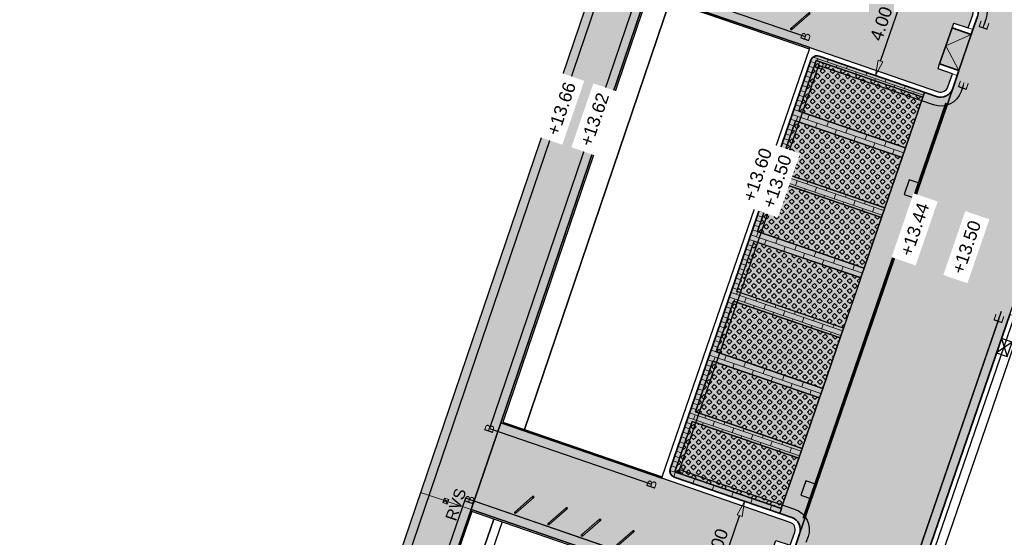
# Model space of a CAD drawing. Header units: metres. Extents: x 131295 to 132236, y 397710 to 398702.
# Tile 94 of 127: x 131602 to 131641, y 398359 to 398379. Entities that reach past the tile are written whole.
import ezdxf
from ezdxf.enums import TextEntityAlignment as Align

# ---------------------------------------------------------------- set-up
doc = ezdxf.new("R2010")
doc.units = ezdxf.units.M
doc.linetypes.add('AL-MATERIAALS', pattern=[2, 1, -1])
doc.linetypes.add('MA-1-3', pattern=[4, 1, -3])
doc.layers.get('Defpoints').update_dxf_attribs({"color": 128})
for name, color, linetype, lineweight, true_color in [('N-GR-arcering gras', 7, 'Continuous', 5, 0xecffb3), ("N-VH-arcering 'MAT' kleur 1 (heiderood)", 7, 'Continuous', 18, 0xd98c8c), ("N-VH-arcering 'MAT' kleur 5 (roodbruin)", 7, 'Continuous', 18, 0xc5a6a0)]:
    doc.layers.add(name, color=color, linetype=linetype, lineweight=lineweight, true_color=true_color)
for name, color, linetype, lineweight in [('N-IE-afzetpaal', 190, 'Continuous', 18), ('N-IE-fietsbeugel @ 0.2', 190, 'Continuous', 18), ('N-IE-markering 1 - 3 streep 0.10', 255, 'MA-1-3', 18), ('N-KO-inritperronband 180-200x250mm', 3, 'Continuous', 35), ('N-KO-opsluitband 60x200mm', 2, 'Continuous', 25), ('N-KO-opsluitband achterkant', 8, 'Continuous', 5), ('N-KO-tekst banden', 1, 'Continuous', 18), ('N-KO-trottoirband 180-200x250mm', 3, 'Continuous', 35), ('N-KO-trottoirband achterkant', 8, 'Continuous', 5), ('N-KO-verloopband', 1, 'Continuous', 18), ('N-RI-straatkolk', 7, 'Continuous', 25), ('N-RI-trottoirkolk', 7, 'Continuous', 25), ('N-VH-afschotrichting', 250, 'Continuous', 18), ("N-VH-arcering 'MAT' grijs 254", 254, 'Continuous', 18), ('N-VH-arcering grasbetontegels', 8, 'Continuous', 5), ('N-VH-arcering SBS WF halfsteensverband', 8, 'Continuous', 5), ('X-AL-maatvoering', 1, 'Continuous', 18), ('X-AL-materiaalscheiding', 1, 'AL-MATERIAALS', 18), ('X-AL-planhoogte', 190, 'Continuous', 25)]:
    doc.layers.add(name, color=color, linetype=linetype, lineweight=lineweight)
for name, color, linetype, plot in [('X-AL-contourlijnen', 30, 'Continuous', False), ('X-AL-hulplijn bandenlijnnummers', 30, 'Continuous', False), ('X-AL-hulplijn hoogtetekst', 190, 'Continuous', False)]:
    doc.layers.add(name, color=color, linetype=linetype, plot=plot)
doc.styles.add('CS Annotative', font='arial.ttf')
doc.dimstyles.new('CS Annotative', dxfattribs={"dimtxt": 2.5, "dimasz": 3, "dimexe": 0.18, "dimexo": 0.0625, "dimgap": 1, "dimtad": 1, "dimzin": 0, "dimdsep": 46, "dimtxsty": 'CS Annotative', "dimblk": 'CS Dimensionpijl', "dimcen": 0, "dimse1": 1, "dimse2": 1, "dimclrd": 256, "dimclre": 256, "dimclrt": 2, "dimadec": 0, "dimazin": 0, "dimtm": 1e-09, "dimtfac": 1, "dimtofl": 0, "dimtmove": 1, "dimatfit": 3, "dimfxl": 1, "dimtfillclr": 256, "dimtolj": 1, "dimtzin": 0, "dimarcsym": 0})
pattern_1 = [(45, (96.40180413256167, 272.6647403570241), (-0.1979898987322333, 0.1979898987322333), [0.14, -0.14]), (135, (96.40180413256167, 272.6647403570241), (-0.1979898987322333, -0.1979898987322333), [0.14, -0.14]), (45, (96.30281013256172, 272.7637343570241), (-0.1979898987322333, 0.1979898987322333), [0.14, -0.14]), (135, (96.50079813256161, 272.7637343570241), (-0.1979898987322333, -0.1979898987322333), [0.14, -0.14])]

# ---------------------------------------------------------------- blocks, each defined once
blk = doc.blocks.new('*U68')
for p, q in [((2.626980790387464, 0.6414607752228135), (-0.5122429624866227, -1.409825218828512)), ((0.5122429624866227, 1.409825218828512), (1.602494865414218, -2.178189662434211))]:
    blk.add_line(p, q)
blk.add_lwpolyline([(0.5122429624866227, 1.409825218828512), (-0.5122429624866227, -1.409825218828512), (1.602494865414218, -2.178189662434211), (2.626980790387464, 0.6414607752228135)], close=True)
blk = doc.blocks.new('*U128')
blk.add_lwpolyline([(-1.602494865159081, 2.178189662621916), (-2.6269807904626, -0.6414607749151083), (-0.5122429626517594, -1.409825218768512), (0.5122429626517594, 1.409825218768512)], close=True)
blk.add_solid([(-1.602494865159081, 2.178189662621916), (0.5122429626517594, 1.409825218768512), (-1.602494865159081, 2.178189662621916), (-2.6269807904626, -0.6414607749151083)])
blk = doc.blocks.new('CS Fietsbeugel')
at = {"flags": 128}
blk.add_lwpolyline([(-2.349999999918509, 0.3000000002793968, 0.9999999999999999), (-2.349999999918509, 0), (2.349999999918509, 0, 0.9999999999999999), (2.349999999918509, 0.3000000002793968)], format="xyb", close=True, dxfattribs=at)
for centre, start, end in [((-2.349999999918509, 0.1499999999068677), 270, 90), ((2.349999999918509, 0.1499999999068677), 90, 270)]:
    blk.add_arc(centre, 0.1500000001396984, start, end)
blk = doc.blocks.new('CS Afzetpaal')
for p, q in [((0.09398349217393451, 0.09398291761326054), (-0.09398349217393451, -0.09398291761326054)), ((-0.0939829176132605, 0.09398291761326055), (0.0939829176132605, -0.09398291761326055))]:
    blk.add_line(p, q)
at = {"flags": 128}
blk.add_lwpolyline([(-0.09398320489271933, 0.09398320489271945), (0.0939837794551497, 0.09398320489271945), (0.0939837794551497, -0.09398263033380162), (-0.09398320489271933, -0.09398263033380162)], close=True, dxfattribs=at)
at = {"style": 'CS Annotative'}
blk.add_attdef('RECHTS', text='', height=0.45, dxfattribs=at).set_placement((0, -0.1879658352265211), align=Align.TOP_CENTER)
blk = doc.blocks.new('CS Dimensionpijl')
h = blk.add_hatch(color=256)
h.dxf.hatch_style = 1
h.paths.add_polyline_path([(-1, -0.1666666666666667), (0, 0), (-1, 0.1666666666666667)])
at = {"flags": 128}
blk.add_lwpolyline([(0, 0.5), (0, -0.5)], dxfattribs=at)
blk.add_lwpolyline([(-1, -0.1666666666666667), (0, 0), (-1, 0.1666666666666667)], close=True, dxfattribs=at)
blk = doc.blocks.new('*D634')
at = {"layer": 'Defpoints', "color": 0, "transparency": 16777216}
for p in [(131636.8977203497, 398380.7928665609), (131637.0483445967, 398380.7410965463), (131635.5975600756, 398377.01006558)]:
    blk.add_point(p, dxfattribs=at)
at = {"layer": 'X-AL-maatvoering', "lineweight": -2, "transparency": 16777216}
blk.add_line((131635.9432083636, 398377.5257157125), (131636.8533205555, 398380.1736763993), dxfattribs=at)
at = {"layer": 'X-AL-maatvoering', "lineweight": -2, "transparency": 16777216, "xscale": 0.6000000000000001, "yscale": 0.6000000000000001, "zscale": 0.6000000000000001}
for p, rotation in [((131637.0483445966, 398380.7410965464), 71.03199745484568), ((131635.7481843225, 398376.9582955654), 251.0319974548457)]:
    blk.add_blockref('CS Dimensionpijl', p, dxfattribs=dict(at, rotation=rotation))
at = {"layer": 'X-AL-maatvoering', "color": 2, "transparency": 16777216, "insert": (131635.9676999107, 398378.997682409), "char_height": 0.5, "attachment_point": 5, "rotation": 71.03199745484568, "style": 'CS Annotative'}
blk.add_mtext('\\A1;4.00', dxfattribs=at)
blk = doc.blocks.new('*D635')
at = {"layer": 'Defpoints', "color": 0, "transparency": 16777216}
for p in [(131629.9093588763, 398360.4603112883), (131630.6004049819, 398360.2227966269), (131628.6091986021, 398356.6775103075)]:
    blk.add_point(p, dxfattribs=at)
at = {"layer": 'X-AL-maatvoering', "lineweight": -2, "transparency": 16777216}
blk.add_line((131629.4952687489, 398357.0074157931), (131630.4053809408, 398359.6553764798), dxfattribs=at)
at = {"layer": 'X-AL-maatvoering', "lineweight": -2, "transparency": 16777216, "xscale": 0.6000000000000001, "yscale": 0.6000000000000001, "zscale": 0.6000000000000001}
for p, rotation in [((131630.6004049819, 398360.2227966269), 71.03199745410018), ((131629.3002447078, 398356.439995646), 251.0319974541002)]:
    blk.add_blockref('CS Dimensionpijl', p, dxfattribs=dict(at, rotation=rotation))
at = {"layer": 'X-AL-maatvoering', "color": 2, "transparency": 16777216, "insert": (131629.519760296, 398358.4793824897), "char_height": 0.5, "attachment_point": 5, "rotation": 71.03199745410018, "style": 'CS Annotative'}
blk.add_mtext('\\A1;4.00', dxfattribs=at)

msp = doc.modelspace()

# ---------------------------------------------------------------- hatches: boundary and pattern name
at = {"layer": 'N-GR-arcering gras'}
h = msp.add_hatch(color=256, dxfattribs=at)
h.dxf.hatch_style = 1
h.paths.add_polyline_path([(131637.6031347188, 398376.1078129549), (131633.4141083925, 398377.5489786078), (131632.7309373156, 398375.5632099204), (131636.9199636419, 398374.1220442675)])
h = msp.add_hatch(color=256, dxfattribs=at)
h.dxf.hatch_style = 1
h.paths.add_polyline_path([(131636.7919766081, 398373.7430600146), (131632.6029502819, 398375.1842256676), (131631.9197792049, 398373.1984569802), (131636.1088055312, 398371.7572913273)])
h = msp.add_hatch(color=256, dxfattribs=at)
h.dxf.hatch_style = 1
h.paths.add_polyline_path([(131635.9788640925, 398371.378985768), (131631.7898377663, 398372.8201514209), (131631.1066666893, 398370.8343827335), (131635.2956930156, 398369.3932170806)])
h = msp.add_hatch(color=256, dxfattribs=at)
h.dxf.hatch_style = 1
h.paths.add_polyline_path([(131634.4835605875, 398367.0288118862), (131630.2945342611, 398368.4699775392), (131630.9777053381, 398370.4557462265), (131635.1667316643, 398369.0145805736)])
h = msp.add_hatch(color=256, dxfattribs=at)
h.dxf.hatch_style = 1
h.paths.add_polyline_path([(131634.3534327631, 398366.6505702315), (131630.164406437, 398368.0917358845), (131629.48123536, 398366.105967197), (131633.6702616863, 398364.6648015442)])
h = msp.add_hatch(color=256, dxfattribs=at)
h.dxf.hatch_style = 1
h.paths.add_polyline_path([(131633.5401338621, 398364.2865598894), (131629.3511075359, 398365.7277255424), (131628.6679364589, 398363.741956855), (131632.8569627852, 398362.3007912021)])
h = msp.add_hatch(color=256, dxfattribs=at)
h.dxf.hatch_style = 1
h.paths.add_polyline_path([(131632.7275336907, 398361.9223092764), (131628.5385073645, 398363.3634749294), (131627.8553362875, 398361.377706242), (131632.0443626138, 398359.9365405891)])
at = {"layer": "N-VH-arcering 'MAT' grijs 254"}
h = msp.add_hatch(color=256, dxfattribs=at)
h.dxf.hatch_style = 1
edge = h.paths.add_edge_path()
edge.add_line((131619.8561252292, 398359.8974519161), (131619.8558766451, 398359.8975373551))
edge.add_line((131619.8558766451, 398359.8975373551), (131621.0225637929, 398363.3032464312))
edge.add_line((131621.0225637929, 398363.3032464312), (131626.7798186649, 398380.2522337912))
edge.add_line((131626.7798186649, 398380.2522337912), (131627.957000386, 398383.7177809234))
edge.add_line((131627.957000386, 398383.7177809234), (131633.8754669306, 398401.1413650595))
edge.add_arc((131634.8223315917, 398400.8197327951), 0.9999999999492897, 70.9935067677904, 161.2383339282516, ccw=False)
edge.add_line((131635.148006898, 398401.7652144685), (131643.3379881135, 398398.9441395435))
edge.add_arc((131643.0123128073, 398397.9986578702), 0.9999999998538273, -18.968002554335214, 70.99350677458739, ccw=False)
edge.add_line((131643.9580130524, 398397.6736178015), (131642.9637126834, 398394.780712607))
edge.add_line((131642.9637126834, 398394.780712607), (131644.3822630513, 398394.2931525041))
edge.add_arc((131644.4797750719, 398394.5768625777), 0.2999999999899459, 251.0319974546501, 341.0319974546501)
edge.add_line((131644.7634851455, 398394.4793505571), (131645.7908390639, 398397.4684246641))
edge.add_arc((131641.2514778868, 398399.0286169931), 4.799999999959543, 341.0319974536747, 430.9951092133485)
edge.add_line((131642.8145924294, 398403.5669727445), (131633.5364040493, 398406.7625951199))
edge.add_line((131633.5364040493, 398406.7625951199), (131632.5232284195, 398403.6896577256))
edge.add_line((131632.5232284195, 398403.6896577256), (131615.90815768, 398354.7759601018))
edge.add_line((131615.90815768, 398354.7759601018), (131603.209008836, 398318.3928728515))
edge.add_line((131603.209008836, 398318.3928728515), (131602.1260561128, 398315.3745583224))
edge.add_line((131602.1260561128, 398315.3745583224), (131611.0783100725, 398312.2800682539))
edge.add_arc((131612.646464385, 398316.8166850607), 4.799999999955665, 250.931471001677, 337.6709640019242)
edge.add_line((131617.0865474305, 398314.9930451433), (131619.0552392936, 398319.7862914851))
edge.add_arc((131600.7398967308, 398327.3088061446), 19.79999999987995, 337.6709640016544, 341.0319974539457)
edge.add_line((131619.4647615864, 398320.8730127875), (131620.2392119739, 398323.1262670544))
edge.add_line((131620.2392119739, 398323.1262670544), (131619.6717918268, 398323.3212910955))
edge.add_line((131619.6717918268, 398323.3212910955), (131619.7367998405, 398323.5104311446))
edge.add_line((131619.7367998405, 398323.5104311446), (131620.2243599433, 398324.9289815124))
edge.add_line((131620.2243599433, 398324.9289815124), (131620.289367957, 398325.1181215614))
edge.add_line((131620.289367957, 398325.1181215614), (131620.8567879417, 398324.9230975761))
edge.add_line((131620.8567879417, 398324.9230975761), (131621.0355601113, 398325.4432325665))
edge.add_arc((131620.7518500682, 398325.5407446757), 0.3000000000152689, 341.0319795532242, 431.0319974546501)
edge.add_line((131620.8493620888, 398325.8244547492), (131615.808779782, 398327.5569183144))
edge.add_line((131615.808779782, 398327.5569183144), (131609.4006315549, 398329.759418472))
edge.add_line((131609.4006315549, 398329.759418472), (131613.6517813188, 398341.9389711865))
edge.add_line((131613.6517813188, 398341.9389711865), (131614.8579768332, 398345.394723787))
edge.add_line((131614.8579768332, 398345.394723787), (131619.8561252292, 398359.8974519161))
edge = h.paths.add_edge_path(flags=16)
edge.add_line((131608.1134335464, 398326.0774237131), (131617.2173075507, 398322.9483943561))
edge.add_arc((131616.8922674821, 398322.0026941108), 1.000000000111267, -18.9680025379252, 71.03199745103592, ccw=False)
edge.add_line((131617.8379677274, 398321.6776540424), (131617.6976444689, 398321.2693851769))
edge.add_arc((131606.6577474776, 398324.9604378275), 11.64058397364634, 336.16956927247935, 341.51328063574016, ccw=False)
edge.add_line((131617.3059159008, 398320.2572788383), (131615.4160485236, 398315.6698253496))
edge.add_arc((131612.6442358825, 398316.8174553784), 3.000000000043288, 250.931471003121, 337.50868758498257, ccw=False)
edge.add_line((131611.6641394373, 398313.982069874), (131605.6682011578, 398316.0546620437))
edge.add_arc((131605.994899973, 398316.9997905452), 1.000000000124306, 160.7050349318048, 250.9314709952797, ccw=False)
edge.add_line((131605.0510699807, 398317.3302219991), (131608.1134335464, 398326.0774237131))
h = msp.add_hatch(color=256, dxfattribs=at)
h.dxf.hatch_style = 1
edge = h.paths.add_edge_path()
edge.add_line((131634.3360636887, 398381.4618322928), (131627.937702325, 398383.6609686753))
edge.add_line((131627.937702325, 398383.6609686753), (131626.7798186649, 398380.2522337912))
edge.add_line((131626.7798186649, 398380.2522337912), (131633.1659194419, 398378.05731141))
edge.add_line((131633.1659194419, 398378.05731141), (131638.206501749, 398376.3248478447))
edge.add_arc((131638.3040137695, 398376.6085579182), 0.2999999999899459, 251.0319974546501, 341.0319974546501)
edge.add_line((131638.5877238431, 398376.5110458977), (131638.7664958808, 398377.0311810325))
edge.add_line((131638.7664958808, 398377.0311810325), (131638.1990757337, 398377.2262050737))
edge.add_line((131638.1990757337, 398377.2262050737), (131638.2640837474, 398377.4153451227))
edge.add_line((131638.2640837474, 398377.4153451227), (131638.7516438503, 398378.8338954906))
edge.add_line((131638.7516438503, 398378.8338954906), (131638.816651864, 398379.0230355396))
edge.add_line((131638.816651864, 398379.0230355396), (131639.384072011, 398378.8280114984))
edge.add_line((131639.384072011, 398378.8280114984), (131639.5628440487, 398379.3481466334))
edge.add_arc((131639.2791339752, 398379.4456586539), 0.2999999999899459, 341.0319974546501, 431.0319974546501)
edge.add_line((131639.3766459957, 398379.7293687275), (131634.3360636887, 398381.4618322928))
h = msp.add_hatch(color=256, dxfattribs=at)
h.dxf.hatch_style = 1
h.paths.add_polyline_path([(131639.5082040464, 398378.5738634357), (131638.7516438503, 398378.8338954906), (131638.2640837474, 398377.4153451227), (131639.0206439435, 398377.1553130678)])
h = msp.add_hatch(color=256, dxfattribs=at)
h.dxf.hatch_style = 1
edge = h.paths.add_edge_path()
edge.add_line((131627.3477022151, 398361.1292770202), (131621.0225637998, 398363.3032464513))
edge.add_line((131621.0225637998, 398363.3032464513), (131619.8558766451, 398359.8975373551))
edge.add_line((131619.8558766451, 398359.8975373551), (131626.1775579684, 398357.7247561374))
edge.add_line((131626.1775579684, 398357.7247561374), (131631.2181402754, 398355.9922925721))
edge.add_arc((131631.315652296, 398356.2760026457), 0.2999999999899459, 251.0319974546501, 341.0319974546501)
edge.add_line((131631.5993623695, 398356.1784906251), (131631.7781344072, 398356.69862576))
edge.add_line((131631.7781344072, 398356.69862576), (131631.2107142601, 398356.8936498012))
edge.add_line((131631.2107142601, 398356.8936498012), (131631.2757222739, 398357.0827898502))
edge.add_line((131631.2757222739, 398357.0827898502), (131631.7632823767, 398358.5013402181))
edge.add_line((131631.7632823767, 398358.5013402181), (131631.8282903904, 398358.6904802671))
edge.add_line((131631.8282903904, 398358.6904802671), (131632.3957105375, 398358.4954562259))
edge.add_line((131632.3957105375, 398358.4954562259), (131632.5744825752, 398359.0155913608))
edge.add_arc((131632.2907725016, 398359.1131033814), 0.2999999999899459, 341.0319974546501, 431.0319974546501)
edge.add_line((131632.3882845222, 398359.3968134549), (131627.3477022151, 398361.1292770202))
at = {"layer": "N-VH-arcering 'MAT' kleur 1 (heiderood)"}
h = msp.add_hatch(color=256, dxfattribs=at)
h.dxf.hatch_style = 1
edge = h.paths.add_edge_path()
edge.add_line((131644.7197422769, 398378.3540535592), (131650.347183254, 398394.7270267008))
edge.add_line((131650.347183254, 398394.7270267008), (131645.6186820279, 398396.3522270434))
edge.add_line((131645.6186820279, 398396.3522270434), (131644.9526251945, 398394.4143425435))
edge.add_line((131644.9526251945, 398394.4143425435), (131639.7519840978, 398379.2831386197))
edge.add_line((131639.7519840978, 398379.2831386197), (131639.5732120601, 398378.7630034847))
edge.add_line((131639.5732120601, 398378.7630034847), (131639.5082040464, 398378.5738634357))
edge.add_line((131639.5082040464, 398378.5738634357), (131639.0206439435, 398377.1553130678))
edge.add_line((131639.0206439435, 398377.1553130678), (131638.9556359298, 398376.9661730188))
edge.add_line((131638.9556359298, 398376.9661730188), (131638.7768638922, 398376.446037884))
edge.add_line((131638.7768638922, 398376.446037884), (131632.7636226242, 398358.9505833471))
edge.add_line((131632.7636226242, 398358.9505833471), (131632.5848505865, 398358.4304482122))
edge.add_line((131632.5848505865, 398358.4304482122), (131632.5198425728, 398358.2413081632))
edge.add_line((131632.5198425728, 398358.2413081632), (131632.03228247, 398356.8227577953))
edge.add_line((131632.03228247, 398356.8227577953), (131631.9672744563, 398356.6336177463))
edge.add_line((131631.9672744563, 398356.6336177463), (131631.7885024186, 398356.1134826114))
edge.add_line((131631.7885024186, 398356.1134826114), (131626.587861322, 398340.9822786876))
edge.add_line((131626.587861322, 398340.9822786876), (131626.4090892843, 398340.4621435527))
edge.add_line((131626.4090892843, 398340.4621435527), (131626.3440812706, 398340.2730035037))
edge.add_line((131626.3440812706, 398340.2730035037), (131625.8565211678, 398338.8544531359))
edge.add_line((131625.8565211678, 398338.8544531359), (131625.7915131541, 398338.6653130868))
edge.add_line((131625.7915131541, 398338.6653130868), (131625.6127411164, 398338.145177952))
edge.add_line((131625.6127411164, 398338.145177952), (131621.2247001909, 398325.3782246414))
edge.add_line((131621.2247001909, 398325.3782246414), (131621.0459279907, 398324.8580895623))
edge.add_line((131621.0459279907, 398324.8580895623), (131620.9809199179, 398324.6689495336))
edge.add_line((131620.9809199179, 398324.6689495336), (131620.4933600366, 398323.2503990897))
edge.add_line((131620.4933600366, 398323.2503990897), (131620.4283520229, 398323.0612590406))
edge.add_line((131620.4283520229, 398323.0612590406), (131619.6539016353, 398320.8080047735))
edge.add_arc((131600.7398967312, 398327.3088061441), 19.99999999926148, 337.67096400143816, 341.03199745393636, ccw=False)
edge.add_line((131619.2402427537, 398319.7103064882), (131617.9754396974, 398316.6308440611))
edge.add_line((131617.9754396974, 398316.6308440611), (131622.6005262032, 398314.7312191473))
edge.add_line((131622.6005262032, 398314.7312191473), (131623.9210622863, 398317.9463768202))
edge.add_arc((131605.4207162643, 398325.5448764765), 19.99999999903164, 337.670963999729, 338.7005252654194)
edge.add_line((131624.0546074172, 398318.2800226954), (131624.0700453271, 398318.2740038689))
edge.add_line((131624.0700453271, 398318.2740038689), (131628.0656127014, 398329.8990600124))
edge.add_line((131628.0656127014, 398329.8990600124), (131641.0142854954, 398367.5730707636))
edge.add_line((131641.0142854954, 398367.5730707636), (131644.7197422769, 398378.3540535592))
at = {"layer": "N-VH-arcering 'MAT' kleur 5 (roodbruin)"}
h = msp.add_hatch(color=256, dxfattribs=at)
h.dxf.hatch_style = 1
edge = h.paths.add_edge_path()
edge.add_line((131631.9197792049, 398373.1984569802), (131632.6029502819, 398375.1842256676))
edge.add_line((131632.6029502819, 398375.1842256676), (131636.7905887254, 398373.7435374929))
edge.add_line((131636.7905887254, 398373.7435374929), (131636.9206066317, 398374.1218230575))
edge.add_line((131636.9206066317, 398374.1218230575), (131632.7309373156, 398375.5632099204))
edge.add_line((131632.7309373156, 398375.5632099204), (131633.4141083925, 398377.5489786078))
edge.add_line((131633.4141083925, 398377.5489786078), (131637.6031908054, 398376.1077936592))
edge.add_line((131637.6031908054, 398376.1077936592), (131637.6686436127, 398376.2982278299))
edge.add_line((131637.6686436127, 398376.2982278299), (131633.5264765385, 398377.7219033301))
edge.add_arc((131633.4452165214, 398377.4854782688), 0.2499999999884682, 71.03199745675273, 161.0319974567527)
edge.add_line((131633.2087914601, 398377.5667382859), (131627.683110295, 398361.4898341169))
edge.add_arc((131627.9195353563, 398361.4085740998), 0.2499999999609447, 161.0319974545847, 251.0319974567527)
edge.add_line((131627.8382753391, 398361.1721490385), (131631.9804424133, 398359.7484735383))
edge.add_line((131631.9804424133, 398359.7484735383), (131632.0450056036, 398359.936319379))
edge.add_line((131632.0450056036, 398359.936319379), (131627.8553362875, 398361.377706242))
edge.add_line((131627.8553362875, 398361.377706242), (131628.5385073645, 398363.3634749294))
edge.add_line((131628.5385073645, 398363.3634749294), (131632.7275897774, 398361.9222899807))
edge.add_line((131632.7275897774, 398361.9222899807), (131632.8576057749, 398362.300569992))
edge.add_line((131632.8576057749, 398362.300569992), (131628.6679364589, 398363.741956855))
edge.add_line((131628.6679364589, 398363.741956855), (131629.3511075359, 398365.7277255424))
edge.add_line((131629.3511075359, 398365.7277255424), (131633.5401899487, 398364.2865405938))
edge.add_line((131633.5401899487, 398364.2865405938), (131633.6702059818, 398364.6648207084))
edge.add_line((131633.6702059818, 398364.6648207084), (131629.48123536, 398366.105967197))
edge.add_line((131629.48123536, 398366.105967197), (131630.164406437, 398368.0917358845))
edge.add_line((131630.164406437, 398368.0917358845), (131634.3527901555, 398366.6507913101))
edge.add_line((131634.3527901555, 398366.6507913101), (131634.4828061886, 398367.0290714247))
edge.add_line((131634.4828061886, 398367.0290714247), (131630.2945342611, 398368.4699775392))
edge.add_line((131630.2945342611, 398368.4699775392), (131630.9777053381, 398370.4557462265))
edge.add_line((131630.9777053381, 398370.4557462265), (131635.1653903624, 398369.0150420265))
edge.add_line((131635.1653903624, 398369.0150420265), (131635.2954044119, 398369.39331637))
edge.add_line((131635.2954044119, 398369.39331637), (131631.1066666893, 398370.8343827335))
edge.add_line((131631.1066666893, 398370.8343827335), (131631.7898377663, 398372.8201514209))
edge.add_line((131631.7898377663, 398372.8201514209), (131635.9779885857, 398371.3792869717))
edge.add_line((131635.9779885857, 398371.3792869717), (131636.1080045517, 398371.7575668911))
edge.add_line((131636.1080045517, 398371.7575668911), (131631.9197792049, 398373.1984569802))
h = msp.add_hatch(color=256, dxfattribs=at)
h.dxf.hatch_style = 1
edge = h.paths.add_edge_path()
edge.add_arc((131638.3040137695, 398376.6085579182), 0.4999999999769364, 251.0319974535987, 341.0319974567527, ccw=False)
edge.add_line((131638.1414937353, 398376.1357077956), (131637.6686436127, 398376.2982278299))
edge.add_line((131637.6686436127, 398376.2982278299), (131637.6031908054, 398376.1077936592))
edge.add_line((131637.6031908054, 398376.1077936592), (131636.9199636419, 398374.1220442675))
edge.add_line((131636.9199636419, 398374.1220442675), (131636.9206066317, 398374.1218230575))
edge.add_line((131636.9206066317, 398374.1218230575), (131636.7905887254, 398373.7435374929))
edge.add_line((131636.7905887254, 398373.7435374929), (131636.7919766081, 398373.7430600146))
edge.add_line((131636.7919766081, 398373.7430600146), (131636.1088055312, 398371.7572913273))
edge.add_line((131636.1088055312, 398371.7572913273), (131635.9779885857, 398371.3792869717))
edge.add_line((131635.9779885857, 398371.3792869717), (131635.9788640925, 398371.378985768))
edge.add_line((131635.9788640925, 398371.378985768), (131635.2956930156, 398369.3932170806))
edge.add_line((131635.2956930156, 398369.3932170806), (131635.1653903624, 398369.0150420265))
edge.add_line((131635.1653903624, 398369.0150420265), (131635.1667316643, 398369.0145805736))
edge.add_line((131635.1667316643, 398369.0145805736), (131634.4835605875, 398367.0288118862))
edge.add_line((131634.4835605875, 398367.0288118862), (131634.3527901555, 398366.6507913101))
edge.add_line((131634.3527901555, 398366.6507913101), (131634.3534327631, 398366.6505702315))
edge.add_line((131634.3534327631, 398366.6505702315), (131633.6702616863, 398364.6648015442))
edge.add_line((131633.6702616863, 398364.6648015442), (131633.5401899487, 398364.2865405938))
edge.add_line((131633.5401899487, 398364.2865405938), (131632.8569627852, 398362.3007912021))
edge.add_line((131632.8569627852, 398362.3007912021), (131632.8576057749, 398362.300569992))
edge.add_line((131632.8576057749, 398362.300569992), (131632.7275897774, 398361.9222899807))
edge.add_line((131632.7275897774, 398361.9222899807), (131632.0443626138, 398359.9365405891))
edge.add_line((131632.0443626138, 398359.9365405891), (131632.0450056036, 398359.936319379))
edge.add_line((131632.0450056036, 398359.936319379), (131631.9804424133, 398359.7484735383))
edge.add_line((131631.9804424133, 398359.7484735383), (131632.4532925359, 398359.585953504))
edge.add_arc((131632.2907725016, 398359.1131033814), 0.4999999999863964, -18.96800254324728, 71.03199745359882, ccw=False)
edge.add_line((131632.7636226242, 398358.9505833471), (131638.7768638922, 398376.446037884))
at = {"layer": 'N-VH-arcering grasbetontegels'}
h = msp.add_hatch(dxfattribs=at)
h.set_pattern_fill('CS-GRASBETONSTEEN', color=256)
h.set_pattern_definition([(45, (100.4648049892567, 284.4859934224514), (-0.1979898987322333, 0.1979898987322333), [0.14, -0.14]), (135, (100.4648049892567, 284.4859934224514), (-0.1979898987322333, -0.1979898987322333), [0.14, -0.14]), (45, (100.3658109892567, 284.5849874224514), (-0.1979898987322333, 0.1979898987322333), [0.14, -0.14]), (135, (100.5637989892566, 284.5849874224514), (-0.1979898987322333, -0.1979898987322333), [0.14, -0.14])])
h.paths.add_polyline_path([(131637.6031347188, 398376.1078129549), (131633.4141083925, 398377.5489786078), (131632.7309373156, 398375.5632099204), (131636.9199636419, 398374.1220442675)])
h = msp.add_hatch(dxfattribs=at)
h.set_pattern_fill('CS-GRASBETONSTEEN', color=256)
h.set_pattern_definition([(45, (99.6536468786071, 282.1212404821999), (-0.1979898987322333, 0.1979898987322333), [0.14, -0.14]), (135, (99.6536468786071, 282.1212404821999), (-0.1979898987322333, -0.1979898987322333), [0.14, -0.14]), (45, (99.55465287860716, 282.2202344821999), (-0.1979898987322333, 0.1979898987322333), [0.14, -0.14]), (135, (99.75264087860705, 282.2202344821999), (-0.1979898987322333, -0.1979898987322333), [0.14, -0.14])])
h.paths.add_polyline_path([(131636.7919766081, 398373.7430600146), (131632.6029502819, 398375.1842256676), (131631.9197792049, 398373.1984569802), (131636.1088055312, 398371.7572913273)])
h = msp.add_hatch(dxfattribs=at)
h.set_pattern_fill('CS-GRASBETONSTEEN', color=256)
h.set_pattern_definition([(45, (98.85162218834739, 279.7533577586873), (-0.1979898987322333, 0.1979898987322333), [0.14, -0.14]), (135, (98.85162218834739, 279.7533577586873), (-0.1979898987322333, -0.1979898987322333), [0.14, -0.14]), (45, (98.75262818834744, 279.8523517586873), (-0.1979898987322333, 0.1979898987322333), [0.14, -0.14]), (135, (98.95061618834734, 279.8523517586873), (-0.1979898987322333, -0.1979898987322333), [0.14, -0.14])])
h.paths.add_polyline_path([(131635.9788640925, 398371.378985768), (131631.7898377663, 398372.8201514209), (131631.1066666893, 398370.8343827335), (131635.2956930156, 398369.3932170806)])
h = msp.add_hatch(dxfattribs=at)
h.set_pattern_fill('CS-GRASBETONSTEEN', color=256)
h.set_pattern_definition([(45, (95.588505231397, 270.3007300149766), (-0.1979898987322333, 0.1979898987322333), [0.14, -0.14]), (135, (95.588505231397, 270.3007300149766), (-0.1979898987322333, -0.1979898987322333), [0.14, -0.14]), (45, (95.48951123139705, 270.3997240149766), (-0.1979898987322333, 0.1979898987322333), [0.14, -0.14]), (135, (95.68749923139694, 270.3997240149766), (-0.1979898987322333, -0.1979898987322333), [0.14, -0.14])])
h.paths.add_polyline_path([(131634.4835605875, 398367.0288118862), (131630.2945342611, 398368.4699775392), (131630.9777053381, 398370.4557462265), (131635.1667316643, 398369.0145805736)])
h = msp.add_hatch(dxfattribs=at)
h.set_pattern_fill('CS-GRASBETONSTEEN', color=256)
h.set_pattern_definition(pattern_1)
h.paths.add_polyline_path([(131634.3534327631, 398366.6505702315), (131630.164406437, 398368.0917358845), (131629.48123536, 398366.105967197), (131633.6702616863, 398364.6648015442)])
h = msp.add_hatch(dxfattribs=at)
h.set_pattern_fill('CS-GRASBETONSTEEN', color=256)
h.set_pattern_definition(pattern_1)
h.paths.add_polyline_path([(131633.5401338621, 398364.2865598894), (131629.3511075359, 398365.7277255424), (131628.6679364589, 398363.741956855), (131632.8569627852, 398362.3007912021)])
h = msp.add_hatch(dxfattribs=at)
h.set_pattern_fill('CS-GRASBETONSTEEN', color=256)
h.set_pattern_definition([(45, (95.58920396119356, 270.3004897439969), (-0.1979898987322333, 0.1979898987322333), [0.14, -0.14]), (135, (95.58920396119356, 270.3004897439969), (-0.1979898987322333, -0.1979898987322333), [0.14, -0.14]), (45, (95.49020996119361, 270.3994837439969), (-0.1979898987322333, 0.1979898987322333), [0.14, -0.14]), (135, (95.68819796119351, 270.3994837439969), (-0.1979898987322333, -0.1979898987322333), [0.14, -0.14])])
h.paths.add_polyline_path([(131632.7275336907, 398361.9223092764), (131628.5385073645, 398363.3634749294), (131627.8553362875, 398361.377706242), (131632.0443626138, 398359.9365405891)])
at = {"layer": 'N-VH-arcering SBS WF halfsteensverband'}
h = msp.add_hatch(dxfattribs=at)
h.set_pattern_fill('CS-WF HALFSTV', color=256, scale=20, angle=179.9962888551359)
h.set_pattern_definition([(341.0150634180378, (26375.62930064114, 79453.50666762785), (0.06506391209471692, 0.1891208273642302), []), (251.0150634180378, (26375.62930064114, 79453.50666762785), (0.3131777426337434, -0.319248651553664), [0.2, -0.2])])
edge = h.paths.add_edge_path()
edge.add_line((131631.9197792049, 398373.1984569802), (131632.6029502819, 398375.1842256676))
edge.add_line((131632.6029502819, 398375.1842256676), (131636.7905887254, 398373.7435374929))
edge.add_line((131636.7905887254, 398373.7435374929), (131636.9206066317, 398374.1218230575))
edge.add_line((131636.9206066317, 398374.1218230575), (131632.7309373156, 398375.5632099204))
edge.add_line((131632.7309373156, 398375.5632099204), (131633.4141083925, 398377.5489786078))
edge.add_line((131633.4141083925, 398377.5489786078), (131637.6031908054, 398376.1077936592))
edge.add_line((131637.6031908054, 398376.1077936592), (131637.6686436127, 398376.2982278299))
edge.add_line((131637.6686436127, 398376.2982278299), (131633.5264765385, 398377.7219033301))
edge.add_arc((131633.4452165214, 398377.4854782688), 0.2499999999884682, 71.03199745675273, 161.0319974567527)
edge.add_line((131633.2087914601, 398377.5667382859), (131627.683110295, 398361.4898341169))
edge.add_arc((131627.9195353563, 398361.4085740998), 0.2499999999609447, 161.0319974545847, 251.0319974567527)
edge.add_line((131627.8382753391, 398361.1721490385), (131631.9804424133, 398359.7484735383))
edge.add_line((131631.9804424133, 398359.7484735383), (131632.0450056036, 398359.936319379))
edge.add_line((131632.0450056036, 398359.936319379), (131627.8553362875, 398361.377706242))
edge.add_line((131627.8553362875, 398361.377706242), (131628.5385073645, 398363.3634749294))
edge.add_line((131628.5385073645, 398363.3634749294), (131632.7275897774, 398361.9222899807))
edge.add_line((131632.7275897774, 398361.9222899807), (131632.8576057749, 398362.300569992))
edge.add_line((131632.8576057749, 398362.300569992), (131628.6679364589, 398363.741956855))
edge.add_line((131628.6679364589, 398363.741956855), (131629.3511075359, 398365.7277255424))
edge.add_line((131629.3511075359, 398365.7277255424), (131633.5401899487, 398364.2865405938))
edge.add_line((131633.5401899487, 398364.2865405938), (131633.6702059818, 398364.6648207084))
edge.add_line((131633.6702059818, 398364.6648207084), (131629.48123536, 398366.105967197))
edge.add_line((131629.48123536, 398366.105967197), (131630.164406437, 398368.0917358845))
edge.add_line((131630.164406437, 398368.0917358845), (131634.3527901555, 398366.6507913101))
edge.add_line((131634.3527901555, 398366.6507913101), (131634.4828061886, 398367.0290714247))
edge.add_line((131634.4828061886, 398367.0290714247), (131630.2945342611, 398368.4699775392))
edge.add_line((131630.2945342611, 398368.4699775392), (131630.9777053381, 398370.4557462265))
edge.add_line((131630.9777053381, 398370.4557462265), (131635.1653903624, 398369.0150420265))
edge.add_line((131635.1653903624, 398369.0150420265), (131635.2954044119, 398369.39331637))
edge.add_line((131635.2954044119, 398369.39331637), (131631.1066666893, 398370.8343827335))
edge.add_line((131631.1066666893, 398370.8343827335), (131631.7898377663, 398372.8201514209))
edge.add_line((131631.7898377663, 398372.8201514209), (131635.9779885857, 398371.3792869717))
edge.add_line((131635.9779885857, 398371.3792869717), (131636.1080045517, 398371.7575668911))
edge.add_line((131636.1080045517, 398371.7575668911), (131631.9197792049, 398373.1984569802))

# ---------------------------------------------------------------- linework, layer by layer
at = {"layer": 'N-IE-markering 1 - 3 streep 0.10', "const_width": 0.1, "flags": 128}
msp.add_lwpolyline([(131632.91719448, 398359.5512260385), (131638.5287220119, 398375.8778991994)], dxfattribs=at)
at = {"layer": 'N-KO-inritperronband 180-200x250mm', "flags": 128}
for points in [[(131639.5732120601, 398378.7630034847), (131639.5082040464, 398378.5738634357), (131638.7516438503, 398378.8338954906)], [(131638.2640837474, 398377.4153451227), (131639.0206439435, 398377.1553130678), (131638.9556359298, 398376.9661730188)]]:
    msp.add_lwpolyline(points, dxfattribs=at)
at = {"layer": 'N-KO-opsluitband 60x200mm', "flags": 128}
for points in [[(131633.1659194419, 398378.05731141), (131626.7798186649, 398380.2522337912), (131621.0225637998, 398363.3032464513), (131627.3477022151, 398361.1292770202)], [(131626.1775579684, 398357.7247561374), (131619.8561252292, 398359.8974519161), (131614.8383724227, 398345.3378392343), (131621.1719409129, 398343.1609723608)]]:
    msp.add_lwpolyline(points, dxfattribs=at)
at = {"layer": 'N-KO-opsluitband achterkant', "flags": 128}
for points in [[(131633.1464170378, 398378.0005693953), (131626.8172629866, 398380.1759190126), (131621.0986042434, 398363.3405561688), (131627.3672046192, 398361.1860190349)], [(131626.1580555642, 398357.6680141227), (131619.8933175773, 398359.8212237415), (131614.9146641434, 398345.3750625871), (131621.191443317, 398343.2177143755)]]:
    msp.add_lwpolyline(points, dxfattribs=at)
at = {"layer": 'N-KO-trottoirband 180-200x250mm', "flags": 128}
for points in [[(131633.6015338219, 398406.9516932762), (131642.879722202, 398403.7560709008, -0.4140250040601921), (131645.9799791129, 398397.4034166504), (131644.9526251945, 398394.4143425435, -0.4142135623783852), (131644.3172550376, 398394.1040124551), (131639.7022378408, 398395.6902079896, 0.4142135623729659), (131639.3845527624, 398395.5350429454), (131634.6714717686, 398381.8223893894, 0.414213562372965), (131634.8266368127, 398381.504704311), (131639.4416540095, 398379.9185087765, -0.4142135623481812), (131639.7519840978, 398379.2831386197), (131639.5732120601, 398378.7630034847)], [(131638.9556359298, 398376.9661730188), (131638.7768638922, 398376.446037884, -0.4142135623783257), (131638.1414937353, 398376.1357077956), (131633.5264765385, 398377.7219033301, 0.4142135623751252), (131633.2087914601, 398377.5667382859), (131627.683110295, 398361.4898341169, 0.4142135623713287), (131627.8382753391, 398361.1721490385), (131632.4532925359, 398359.585953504, -0.4142135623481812), (131632.7636226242, 398358.9505833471), (131632.5848505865, 398358.4304482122)]]:
    msp.add_lwpolyline(points, format="xyb", dxfattribs=at)
at = {"layer": 'N-KO-trottoirband 180-200x250mm'}
msp.add_lwpolyline([(131641.0142854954, 398367.5730707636), (131628.0656127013, 398329.8990600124)], dxfattribs=at)
at = {"layer": 'N-KO-trottoirband achterkant'}
for points in [[(131633.6015338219, 398406.9516932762), (131633.5364040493, 398406.7625951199), (131642.8145924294, 398403.5669727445, -0.4140250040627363), (131645.7908390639, 398397.4684246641), (131644.7634851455, 398394.4793505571, -0.4142135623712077), (131644.3822630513, 398394.2931525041), (131639.3416807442, 398396.0256160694), (131634.3360636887, 398381.4618322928), (131639.3766459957, 398379.7293687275, -0.4142135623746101), (131639.5628440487, 398379.3481466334), (131639.384072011, 398378.8280114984)], [(131638.7664958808, 398377.0311810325), (131638.5877238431, 398376.5110458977, -0.4142135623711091), (131638.206501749, 398376.3248478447), (131633.1659194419, 398378.05731141), (131627.3477022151, 398361.1292770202), (131632.3882845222, 398359.3968134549, -0.4142135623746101), (131632.5744825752, 398359.0155913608), (131632.3957105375, 398358.4954562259)]]:
    msp.add_lwpolyline(points, format="xyb", dxfattribs=at)
for points in [[(131639.5732120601, 398378.7630034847), (131638.816651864, 398379.0230355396), (131638.7516438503, 398378.8338954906)], [(131638.2640837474, 398377.4153451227), (131638.1990757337, 398377.2262050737), (131638.9556359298, 398376.9661730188)], [(131641.0142854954, 398367.5730707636), (131641.2034255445, 398367.5080627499), (131628.2547527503, 398329.8340519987), (131628.0656127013, 398329.8990600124)]]:
    msp.add_lwpolyline(points, dxfattribs=at)
at = {"layer": 'N-KO-verloopband', "flags": 128}
msp.add_lwpolyline([(131619.8558766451, 398359.8975373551), (131617.8762751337, 398360.5699710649)], dxfattribs=at)
at = {"layer": 'N-VH-afschotrichting', "flags": 128}
msp.add_lwpolyline([(131639.5082040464, 398378.5738634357), (131638.5078637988, 398378.1246203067), (131639.0206439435, 398377.1553130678)], dxfattribs=at)
at = {"layer": 'X-AL-contourlijnen', "flags": 128}
for points in [[(131632.5232284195, 398403.6896577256), (131615.90815768, 398354.7759601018), (131603.209008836, 398318.3928728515)], [(131624.0700453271, 398318.2740038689), (131628.0656127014, 398329.8990600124), (131641.0142854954, 398367.5730707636), (131644.7197422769, 398378.3540535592), (131650.347183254, 398394.7270267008)], [(131639.7519840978, 398379.2831386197), (131639.5732120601, 398378.7630034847), (131639.5082040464, 398378.5738634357), (131639.0206439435, 398377.1553130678), (131638.9556359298, 398376.9661730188), (131638.7768638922, 398376.446037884), (131632.7636226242, 398358.9505833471), (131632.5848505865, 398358.4304482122)]]:
    msp.add_lwpolyline(points, dxfattribs=at)
for points in [[(131634.3360636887, 398381.4618322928), (131627.937702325, 398383.6609686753), (131626.7798186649, 398380.2522337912), (131633.1659194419, 398378.05731141), (131638.206501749, 398376.3248478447, 0.4142135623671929), (131638.5877238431, 398376.5110458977), (131638.7664958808, 398377.0311810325), (131638.1990757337, 398377.2262050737), (131638.2640837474, 398377.4153451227), (131638.7516438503, 398378.8338954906), (131638.816651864, 398379.0230355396), (131639.384072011, 398378.8280114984), (131639.5628440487, 398379.3481466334, 0.4142135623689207), (131639.3766459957, 398379.7293687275)], [(131631.9197792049, 398373.1984569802), (131632.6029502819, 398375.1842256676), (131636.7905887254, 398373.7435374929), (131636.9206066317, 398374.1218230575), (131632.7309373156, 398375.5632099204), (131633.4141083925, 398377.5489786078), (131637.6031908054, 398376.1077936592), (131637.6686436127, 398376.2982278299), (131633.5264765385, 398377.7219033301, 0.4142135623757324), (131633.2087914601, 398377.5667382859), (131627.683110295, 398361.4898341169, 0.4142135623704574), (131627.8382753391, 398361.1721490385), (131631.9804424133, 398359.7484735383), (131632.0450056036, 398359.936319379), (131627.8553362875, 398361.377706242), (131628.5385073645, 398363.3634749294), (131632.7275897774, 398361.9222899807), (131632.8576057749, 398362.300569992), (131628.6679364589, 398363.741956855), (131629.3511075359, 398365.7277255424), (131633.5401899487, 398364.2865405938), (131633.6702059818, 398364.6648207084), (131629.48123536, 398366.105967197), (131630.164406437, 398368.0917358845), (131634.3527901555, 398366.6507913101), (131634.4828061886, 398367.0290714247), (131630.2945342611, 398368.4699775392), (131630.9777053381, 398370.4557462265), (131635.1653903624, 398369.0150420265), (131635.2954044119, 398369.39331637), (131631.1066666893, 398370.8343827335), (131631.7898377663, 398372.8201514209), (131635.9779885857, 398371.3792869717), (131636.1080045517, 398371.7575668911)], [(131638.7768638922, 398376.446037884, -0.4142135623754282), (131638.1414937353, 398376.1357077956), (131637.6686436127, 398376.2982278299), (131637.6031908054, 398376.1077936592), (131636.9199636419, 398374.1220442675), (131636.9206066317, 398374.1218230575), (131636.7905887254, 398373.7435374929), (131636.7919766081, 398373.7430600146), (131636.1088055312, 398371.7572913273), (131635.9779885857, 398371.3792869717), (131635.9788640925, 398371.378985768), (131635.2956930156, 398369.3932170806), (131635.1653903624, 398369.0150420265), (131635.1667316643, 398369.0145805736), (131634.4835605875, 398367.0288118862), (131634.3527901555, 398366.6507913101), (131634.3534327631, 398366.6505702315), (131633.6702616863, 398364.6648015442), (131633.5401899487, 398364.2865405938), (131632.8569627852, 398362.3007912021), (131632.8576057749, 398362.300569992), (131632.7275897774, 398361.9222899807), (131632.0443626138, 398359.9365405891), (131632.0450056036, 398359.936319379), (131631.9804424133, 398359.7484735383), (131632.4532925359, 398359.585953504, -0.414213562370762), (131632.7636226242, 398358.9505833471)], [(131646.623322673, 398358.56997323), (131643.8206008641, 398366.2939486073, 0.2266814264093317), (131643.3286108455, 398366.7776300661), (131641.6289906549, 398367.3617947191), (131641.2034255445, 398367.5080627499), (131628.2547527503, 398329.8340519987), (131628.6803178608, 398329.6877839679), (131630.7620878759, 398328.9722732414, 0.2180405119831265), (131631.4249358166, 398329.0376465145), (131637.7191070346, 398332.705817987), (131637.9959510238, 398333.7322775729), (131638.0364906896, 398333.7213437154)], [(131627.3477022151, 398361.1292770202), (131621.0225637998, 398363.3032464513), (131619.8558766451, 398359.8975373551), (131626.1775579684, 398357.7247561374), (131631.2181402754, 398355.9922925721, 0.4142135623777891), (131631.5993623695, 398356.1784906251), (131631.7781344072, 398356.69862576), (131631.2107142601, 398356.8936498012), (131631.2757222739, 398357.0827898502), (131631.7632823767, 398358.5013402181), (131631.8282903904, 398358.6904802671), (131632.3957105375, 398358.4954562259), (131632.5744825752, 398359.0155913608, 0.4142135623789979), (131632.3882845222, 398359.3968134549)]]:
    msp.add_lwpolyline(points, format="xyb", close=True, dxfattribs=at)
msp.add_lwpolyline([(131617.0865474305, 398314.9930451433), (131619.0552392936, 398319.7862914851, 0.01466632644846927), (131619.4647615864, 398320.8730127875), (131620.2392119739, 398323.1262670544), (131619.6717918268, 398323.3212910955), (131619.7367998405, 398323.5104311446), (131620.2243599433, 398324.9289815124), (131620.289367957, 398325.1181215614), (131620.8567879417, 398324.9230975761), (131621.0355601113, 398325.4432325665, 0.4142136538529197), (131620.8493620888, 398325.8244547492), (131615.808779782, 398327.5569183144), (131609.4006315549, 398329.759418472), (131613.6517813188, 398341.9389711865), (131614.8579768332, 398345.394723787), (131619.8561252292, 398359.8974519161), (131619.8558766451, 398359.8975373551), (131621.0225637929, 398363.3032464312), (131626.7798186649, 398380.2522337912)], format="xyb", dxfattribs=at)
for points in [[(131627.6683987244, 398379.8833810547), (131626.8172629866, 398380.1759190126), (131621.0986042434, 398363.3405561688), (131621.9497399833, 398363.0480182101)], [(131633.1464170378, 398378.0005693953), (131627.6683987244, 398379.8833810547), (131621.9497399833, 398363.0480182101), (131627.3672046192, 398361.1860190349)], [(131639.5082040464, 398378.5738634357), (131638.7516438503, 398378.8338954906), (131638.2640837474, 398377.4153451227), (131639.0206439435, 398377.1553130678)], [(131637.6031347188, 398376.1078129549), (131633.4141083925, 398377.5489786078), (131632.7309373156, 398375.5632099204), (131636.9199636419, 398374.1220442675)], [(131636.7919766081, 398373.7430600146), (131632.6029502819, 398375.1842256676), (131631.9197792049, 398373.1984569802), (131636.1088055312, 398371.7572913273)], [(131635.9788640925, 398371.378985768), (131631.7898377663, 398372.8201514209), (131631.1066666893, 398370.8343827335), (131635.2956930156, 398369.3932170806)], [(131634.4835605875, 398367.0288118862), (131630.2945342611, 398368.4699775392), (131630.9777053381, 398370.4557462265), (131635.1667316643, 398369.0145805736)], [(131634.3534327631, 398366.6505702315), (131630.164406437, 398368.0917358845), (131629.48123536, 398366.105967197), (131633.6702616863, 398364.6648015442)], [(131633.5401338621, 398364.2865598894), (131629.3511075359, 398365.7277255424), (131628.6679364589, 398363.741956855), (131632.8569627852, 398362.3007912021)], [(131632.7275336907, 398361.9223092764), (131628.5385073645, 398363.3634749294), (131627.8553362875, 398361.377706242), (131632.0443626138, 398359.9365405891)], [(131620.7532602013, 398359.5256588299), (131619.8933175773, 398359.8212237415), (131614.9146641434, 398345.3750625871), (131615.7658040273, 398345.0825232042)], [(131626.1580555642, 398357.6680141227), (131620.7532602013, 398359.5256588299), (131615.7658040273, 398345.0825232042), (131621.191443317, 398343.2177143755)]]:
    msp.add_lwpolyline(points, close=True, dxfattribs=at)
at = {"layer": 'X-AL-hulplijn bandenlijnnummers', "flags": 128}
for points in [[(131633.9991581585, 398407.1849203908), (131642.9936993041, 398404.0869926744, -0.4140250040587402), (131646.3109741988, 398397.2896526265), (131645.2836202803, 398394.3005785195, -0.4142135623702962), (131644.2034910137, 398393.7730173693), (131639.6830438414, 398395.3267088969), (131635.0349708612, 398381.80319539), (131639.5554180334, 398380.2495038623, -0.4142135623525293), (131640.0829791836, 398379.1693745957), (131640.0017191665, 398378.9329495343)], [(131639.1891189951, 398376.5686989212), (131639.107858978, 398376.33227386, -0.4142135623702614), (131638.0277297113, 398375.8047127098), (131633.5072825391, 398377.3584042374), (131628.0466093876, 398361.4706401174), (131632.5670565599, 398359.9169485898, -0.4142135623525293), (131633.0946177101, 398358.8368193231), (131633.0133576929, 398358.6003942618)]]:
    msp.add_lwpolyline(points, format="xyb", dxfattribs=at)
for points in [[(131632.9959733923, 398378.4858185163), (131626.5613934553, 398380.6974033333), (131620.5789945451, 398363.0856064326), (131626.9502281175, 398360.895793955)], [(131626.0076119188, 398358.1532632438), (131619.6391698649, 398360.3421162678), (131614.3933373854, 398345.1207030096), (131620.7744668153, 398342.9274892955)]]:
    msp.add_lwpolyline(points, dxfattribs=at)
at = {"layer": 'X-AL-hulplijn bandenlijnnummers'}
msp.add_lwpolyline([(131640.5857783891, 398367.403124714), (131627.832129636, 398330.29653411)], dxfattribs=at)
at = {"layer": 'X-AL-hulplijn hoogtetekst', "flags": 128}
for points in [[(131633.868802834, 398406.6530001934), (131632.8551358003, 398403.5785723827), (131616.2390894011, 398354.6620024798), (131603.538958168, 398318.2761006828), (131602.4554931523, 398315.2563583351)], [(131626.2913219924, 398358.0557512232), (131619.6391698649, 398360.3421162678), (131614.3933373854, 398345.1207030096), (131621.0581768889, 398342.8299772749)], [(131621.0840908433, 398359.4114174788), (131616.0966346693, 398344.9682818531)]]:
    msp.add_lwpolyline(points, dxfattribs=at)
at = {"layer": 'X-AL-hulplijn hoogtetekst'}
for points in [[(131641.1280495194, 398367.9040658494), (131641.6481846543, 398367.7252938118), (131628.4719838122, 398329.3892928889), (131627.9518486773, 398329.5680649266)], [(131640.6832904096, 398367.6868347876), (131627.7346176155, 398330.0128240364)]]:
    msp.add_lwpolyline(points, dxfattribs=at)
at = {"layer": 'X-AL-materiaalscheiding', "flags": 128}
for points in [[(131627.6683987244, 398379.8833810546), (131621.9497399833, 398363.0480182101)], [(131638.2640837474, 398377.4153451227), (131638.7516438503, 398378.8338954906)], [(131639.0206439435, 398377.1553130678), (131639.5082040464, 398378.5738634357)], [(131631.9804424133, 398359.7484735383), (131637.6686436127, 398376.2982278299)], [(131632.7636226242, 398358.9505833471), (131638.7768638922, 398376.4460378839)], [(131620.7532602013, 398359.5256588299), (131615.7658040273, 398345.0825232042)]]:
    msp.add_lwpolyline(points, dxfattribs=at)
for points in [[(131637.6031347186, 398376.1078129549), (131633.4141083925, 398377.5489786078), (131632.7309373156, 398375.5632099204), (131636.9199636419, 398374.1220442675)], [(131636.7919766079, 398373.7430600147), (131632.6029502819, 398375.1842256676), (131631.9197792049, 398373.1984569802), (131636.1088055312, 398371.7572913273)], [(131635.9788640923, 398371.378985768), (131631.7898377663, 398372.8201514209), (131631.1066666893, 398370.8343827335), (131635.2956930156, 398369.3932170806)], [(131634.4835605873, 398367.0288118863), (131630.2945342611, 398368.4699775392), (131630.9777053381, 398370.4557462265), (131635.1667316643, 398369.0145805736)], [(131634.3534327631, 398366.6505702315), (131630.164406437, 398368.0917358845), (131629.48123536, 398366.105967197), (131633.6702616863, 398364.6648015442)], [(131633.5401338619, 398364.2865598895), (131629.3511075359, 398365.7277255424), (131628.6679364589, 398363.741956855), (131632.8569627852, 398362.3007912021)], [(131632.7275336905, 398361.9223092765), (131628.5385073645, 398363.3634749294), (131627.8553362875, 398361.377706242), (131632.0443626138, 398359.9365405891)]]:
    msp.add_lwpolyline(points, close=True, dxfattribs=at)

# ---------------------------------------------------------------- block references
at = {"layer": 'N-IE-afzetpaal', "rotation": 71.02}
msp.add_blockref('CS Afzetpaal', (131618.8660758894, 398360.23375421), dxfattribs=at).add_auto_attribs({'RECHTS': 'RVS'})
at = {"layer": 'N-IE-fietsbeugel @ 0.2', "xscale": 0.2, "yscale": 0.2, "zscale": 0.2, "rotation": 41.03}
for p in [(131632.8105141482, 398379.073904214), (131621.9641723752, 398360.0673485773), (131623.2745734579, 398359.6169597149), (131624.5849745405, 398359.1665708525), (131625.895375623, 398358.71618199)]:
    msp.add_blockref('CS Fietsbeugel', p, dxfattribs=at)
at = {"layer": 'N-RI-straatkolk', "xscale": 0.2, "yscale": 0.2, "zscale": 0.2, "rotation": 1}
for p in [(131637.3954436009, 398372.4268118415), (131633.3324427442, 398360.6055587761)]:
    msp.add_blockref('*U128', p, dxfattribs=at)
at = {"layer": 'N-RI-trottoirkolk', "xscale": 0.2, "yscale": 0.2, "zscale": 0.2, "rotation": 1}
msp.add_blockref('*U68', (131640.5917334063, 398366.3436604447), dxfattribs=at)

# ---------------------------------------------------------------- texts
at = {"layer": 'N-KO-tekst banden', "style": 'CS Annotative'}
for s, p in [('E', (131640.0017191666, 398378.9329495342)), ('B', (131632.9959733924, 398378.4858185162)), ('E', (131633.5072825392, 398377.3584042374)), ('E', (131639.1891189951, 398376.5686989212)), ('E', (131640.5857783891, 398367.4031247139)), ('B', (131620.5789945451, 398363.0856064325)), ('E', (131628.0466093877, 398361.4706401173)), ('B', (131626.9502281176, 398360.8957939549)), ('B', (131619.7971650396, 398360.2878128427))]:
    msp.add_text(s, height=0.3599999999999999, rotation=71.0187745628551, dxfattribs=at).set_placement(p, align=Align.MIDDLE)

# ---------------------------------------------------------------- dimensions: what is measured, and where the dimension line sits
at = {"layer": 'X-AL-maatvoering'}
for p1, p2, distance, picture, middle in [((131635.5975600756, 398377.01006558), (131636.8977203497, 398380.7928665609), -0.15927271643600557, '*D634', (131635.9676999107, 398378.997682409)), ((131628.6091986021, 398356.6775103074), (131629.9093588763, 398360.4603112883), -0.7307242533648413, '*D635', (131629.519760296, 398358.4793824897))]:
    dim = msp.add_aligned_dim(p1=p1, p2=p2, distance=distance, dimstyle='CS Annotative', dxfattribs=at)
    dim.commit()
    dim.dimension.update_dxf_attribs({"geometry": picture, "text_midpoint": middle})

# ---------------------------------------------------------------- next in the draw order: texts
at = {"layer": 'X-AL-planhoogte', "char_height": 0.5, "attachment_point": 5, "style": 'CS Annotative', "bg_fill": 2}
for s, insert, rotation in [('+13.66', (131623.4021157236, 398375.6551249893), 71.01506341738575), ('+13.62', (131624.7061491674, 398375.2316446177), 71.01506341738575), ('+13.60', (131631.1057291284, 398373.0588946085), 71.01506341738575), ('+13.44', (131637.2832785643, 398370.9117460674), 71.01506341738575), ('+13.50', (131639.3163274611, 398370.2123090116), 71.01506343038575)]:
    msp.add_mtext(s, dxfattribs=dict(at, insert=insert, rotation=rotation))

# ---------------------------------------------------------------- next in the draw order: texts
at = {"layer": 'X-AL-planhoogte', "insert": (131631.8775767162, 398372.796697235), "char_height": 0.5, "attachment_point": 5, "rotation": 71.01506341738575, "style": 'CS Annotative', "bg_fill": 2}
msp.add_mtext('+13.50', dxfattribs=at)

doc.saveas('drawing.dxf')
